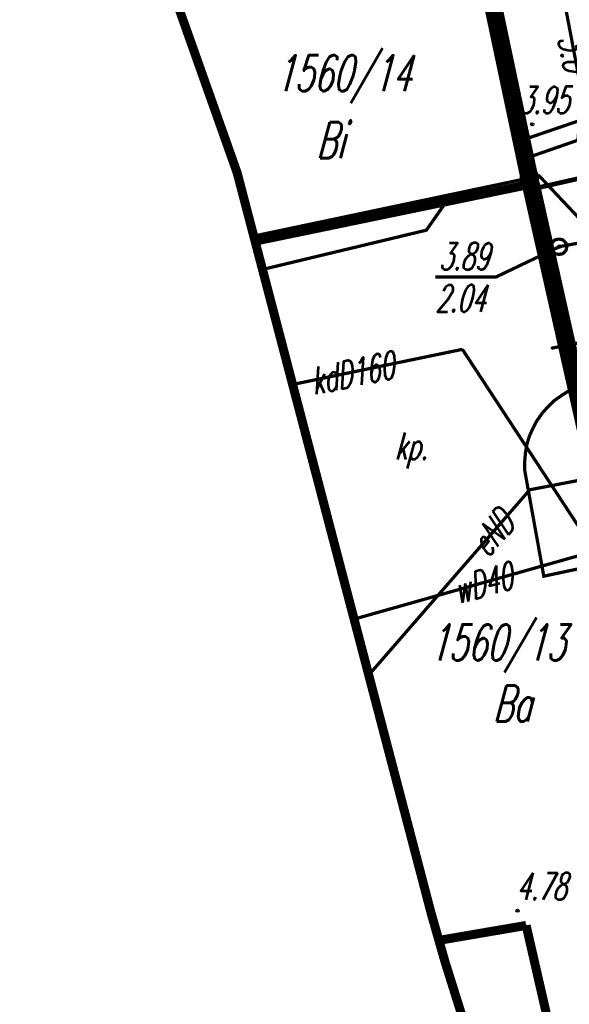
# Model space of a CAD drawing. Extents: x 6425777 to 6426103, y 6050596 to 6051176.
# Tile 39 of 72: x 6425803 to 6425818, y 6050914 to 6050941. Entities that reach past the tile are written whole.
import ezdxf

# ---------------------------------------------------------------- set-up
doc = ezdxf.new("R2010")
doc.units = 0
doc.header["$MEASUREMENT"] = 0
for name, pattern in [('BKO', [1.5, 1, -0.5]), ('BUR', [3, 2, -1]), ('GAP', [3, 2, -0.5, 0, -0.5]), ('GUZ', [1.5, 1, -0.5]), ('WRU', [1.5, 1, -0.5])]:
    doc.linetypes.add(name, pattern=pattern)
doc.layers.get('0').update_dxf_attribs({"linetype": 'CONTINUOUS'})
for name, color, linetype in [('202_punkt_graniczny', 7, 'CONTINUOUS'), ('210_oznaczenie_konturu_uzytku_gruntowego', 96, 'CONTINUOUS'), ('211_numer_dzialki_ewidencyjnej', 7, 'CONTINUOUS'), ('218_kontur_uzytku_gruntowego', 96, 'GUZ'), ('219_dzialka_ewidencyjna', 7, 'CONTINUOUS'), ('312_budynek_ewidencyjny', 7, 'CONTINUOUS'), ('432_Jezdnia', 7, 'CONTINUOUS'), ('625_Punkt_rzednej_przewodu_SEPOD_Atr3', 1, 'CONTINUOUS'), ('chodnik__powierzchnia_', 7, 'WRU'), ('Granica_portu_morskiego', 141, 'BUR'), ('kraweznik__linia_', 7, 'CONTINUOUS'), ('przewod_elektroenergetyczny__linia_', 1, 'CONTINUOUS'), ('przewod_elektroenergetyczny__linia__Atr1', 1, 'CONTINUOUS'), ('przewod_kanalizacyjny__linia_', 36, 'CONTINUOUS'), ('przewod_kanalizacyjny__linia__Atr1', 36, 'CONTINUOUS'), ('przewod_wodociagowy___projektowany_lub_w_budowie__linia____ob__projektowany', 5, 'BKO'), ('przewod_wodociagowy__linia_', 5, 'CONTINUOUS'), ('przewod_wodociagowy__linia__Atr1', 5, 'CONTINUOUS'), ('punkt_o_okreslonej_wysokosci__siec_kanalizacyjna_', 36, 'CONTINUOUS'), ('punkt_o_okreslonej_wysokosci__siec_kanalizacyjna__Atr2', 36, 'CONTINUOUS'), ('punkt_o_okreslonej_wysokosci__siec_kanalizacyjna__Atr3', 36, 'CONTINUOUS'), ('punkt_wysokosciowy_sztuczny', 7, 'CONTINUOUS'), ('punkt_wysokosciowy_sztuczny_Atr2', 7, 'CONTINUOUS'), ('wlaz___siec_kanalizacyjna__powierzchnia_', 7, 'CONTINUOUS'), ('Zakres', 7, 'GAP')]:
    doc.layers.add(name, color=color, linetype=linetype)
doc.styles.get("Standard").update_dxf_attribs({"font": 'simplex.shx', "width": 0.85})

# ---------------------------------------------------------------- blocks, each defined once
blk = doc.blocks.new('202')
at = {"color": 0, "linetype": 'Continuous'}
blk.add_circle((0, 0), 0.5, dxfattribs=at)
blk = doc.blocks.new('801')
at = {"color": 0, "linetype": 'Continuous'}
blk.add_circle((0, 0), 0.1, dxfattribs=at)

msp = doc.modelspace()

# ---------------------------------------------------------------- linework, layer by layer
for p in [(6425817.28, 6050938.5), (6425817, 6050938.06), (6425817.17, 6050937.58), (6425809.09, 6050937.15), (6425817.2, 6050937.01), (6425817.45, 6050937.09), (6425817.27, 6050936.7), (6425817.34, 6050936.86), (6425814.9, 6050936.36), (6425812.905, 6050935.95), (6425809.549, 6050935.395), (6425814.34, 6050935.56), (6425809.586, 6050935.254), (6425818.02, 6050935.1), (6425818.03, 6050935.1), (6425809.792, 6050934.468), (6425815.34, 6050932.25), (6425817.81, 6050932.28), (6425810.628, 6050931.274), (6425818.08, 6050930.96), (6425818.28, 6050931.09), (6425817.88, 6050930.82), (6425817.55, 6050930.47), (6425817.71, 6050930.65), (6425817.41, 6050930.27), (6425817.3, 6050930.06), (6425817.13, 6050929.61), (6425817.2, 6050929.84), (6425817.09, 6050929.37), (6425817.07, 6050929.13), (6425817.07, 6050928.89), (6425817.21, 6050928.35), (6425817.6, 6050925.95), (6425812.334, 6050924.757), (6425812.741, 6050923.204), (6425814.47, 6050916.6), (6425816.87, 6050916.66), (6425817.11, 6050916.25), (6425814.688, 6050915.835), (6425814.87, 6050915.2)]:
    msp.add_point(p)
at = {"layer": '202_punkt_graniczny', "color": 7}
msp.add_point((6425817.2, 6050937.01), dxfattribs=at)
at = {"layer": '218_kontur_uzytku_gruntowego', "linetype": 'GUZ', "const_width": 0.09}
for points in [[(6425817.2, 6050937.01), (6425814.43, 6050950.15)], [(6425817.2, 6050937.01), (6425809.549, 6050935.395)], [(6425830.3, 6050878.59), (6425817.2, 6050937.01)]]:
    msp.add_lwpolyline(points, dxfattribs=at)
at = {"layer": '219_dzialka_ewidencyjna', "linetype": 'Continuous', "const_width": 0.09}
for points in [[(6425817.2, 6050937.01), (6425814.43, 6050950.15)], [(6425817.2, 6050937.01), (6425809.549, 6050935.395)], [(6425830.3, 6050878.59), (6425817.2, 6050937.01)]]:
    msp.add_lwpolyline(points, dxfattribs=at)
at = {"layer": '312_budynek_ewidencyjny', "linetype": 'Continuous', "const_width": 0.25}
for points in [[(6425814.43, 6050950.15), (6425817.34, 6050936.86)], [(6425817.34, 6050936.86), (6425809.586, 6050935.254)], [(6425814.688, 6050915.835), (6425817.11, 6050916.25)], [(6425817.11, 6050916.25), (6425818.63, 6050909.61)]]:
    msp.add_lwpolyline(points, dxfattribs=at)
at = {"layer": 'chodnik__powierzchnia_', "linetype": 'WRU', "const_width": 0.09}
for points in [[(6425809.792, 6050934.468), (6425814.34, 6050935.56), (6425814.9, 6050936.36)], [(6425818.96, 6050931.33), (6425818.73, 6050931.27), (6425818.5, 6050931.19), (6425818.28, 6050931.09), (6425818.08, 6050930.96), (6425817.88, 6050930.82), (6425817.71, 6050930.65), (6425817.55, 6050930.47), (6425817.41, 6050930.27), (6425817.3, 6050930.06), (6425817.2, 6050929.84), (6425817.13, 6050929.61), (6425817.09, 6050929.37), (6425817.07, 6050929.13), (6425817.07, 6050928.89), (6425817.6, 6050925.95), (6425822.64, 6050927.02), (6425823.29, 6050924.27), (6425823.41, 6050923.86), (6425823.61, 6050923.48), (6425823.88, 6050923.15), (6425824.21, 6050922.88), (6425824.59, 6050922.68)]]:
    msp.add_lwpolyline(points, dxfattribs=at)
at = {"layer": 'Granica_portu_morskiego', "linetype": 'BUR', "const_width": 0.5}
msp.add_lwpolyline([(6425837.206, 6050782.962), (6425842.26, 6050792.88), (6425847.24, 6050802.62), (6425849.03, 6050809.03), (6425849.73, 6050815.27), (6425840.21, 6050858.23), (6425837.74, 6050869.84), (6425836.87, 6050873.27), (6425831.74, 6050872.2), (6425830.3, 6050878.59), (6425817.2, 6050937.01), (6425814.43, 6050950.15), (6425808.75, 6050977.04), (6425804.17, 6050997.97), (6425802.46, 6051005.79), (6425800.64, 6051014.43), (6425797.44, 6051028.28), (6425797.06, 6051028.03), (6425794.73, 6051037.78), (6425793.079, 6051044.668)], dxfattribs=at)
at = {"layer": 'kraweznik__linia_', "linetype": 'Continuous', "const_width": 0.13}
msp.add_lwpolyline([(6425833.89, 6050898.76), (6425829.91, 6050916.24), (6425828.06, 6050924.06), (6425827.18, 6050927.44), (6425826.7, 6050928.69), (6425826.18, 6050929.6), (6425825.62, 6050930.32), (6425824.86, 6050931.04), (6425823.84, 6050931.69), (6425822.67, 6050931.98), (6425821.56, 6050931.85), (6425818.39, 6050931.16), (6425817.27, 6050936.7), (6425819.12, 6050937.12), (6425820.17, 6050937.59), (6425821.19, 6050938.46), (6425822.14, 6050939.87), (6425822.53, 6050941.32), (6425822.52, 6050942.77), (6425818.03, 6050956.8), (6425815.61, 6050964.51), (6425813.34, 6050972.06), (6425812.93, 6050973.56)], dxfattribs=at)
at = {"layer": 'przewod_elektroenergetyczny__linia_', "linetype": 'Continuous', "const_width": 0.09}
for points in [[(6425809.66, 6050979.65), (6425813.93, 6050962.35), (6425815.02, 6050958.04), (6425815.72, 6050955.98), (6425817.85, 6050955.99), (6425819.84, 6050946.44), (6425817.45, 6050945.71), (6425818.66, 6050939.34), (6425818.55, 6050938.09), (6425820.63, 6050930.82), (6425820.86, 6050930.3), (6425821.92, 6050930.56), (6425822.89, 6050927.49), (6425825.93, 6050927.43), (6425826.63, 6050925.34), (6425827.41, 6050925.54), (6425829.93, 6050915.4), (6425828.95, 6050915.13), (6425833.01, 6050897.26)], [(6425812.741, 6050923.204), (6425817.21, 6050928.35), (6425819.61, 6050928.81)]]:
    msp.add_lwpolyline(points, dxfattribs=at)
at = {"layer": 'przewod_kanalizacyjny__linia_', "linetype": 'Continuous', "const_width": 0.09}
for points in [[(6425817.45, 6050937.09), (6425821.32, 6050932.98), (6425817.81, 6050932.28)], [(6425818.02, 6050935.1), (6425822.61, 6050935.95)], [(6425815.34, 6050932.25), (6425810.628, 6050931.274)], [(6425815.34, 6050932.25), (6425824.78, 6050917.85), (6425830.2, 6050895.91), (6425833.39, 6050880.6)]]:
    msp.add_lwpolyline(points, dxfattribs=at)
at = {"layer": 'przewod_wodociagowy___projektowany_lub_w_budowie__linia____ob__projektowany', "linetype": 'BKO', "const_width": 0.09}
for points in [[(6425817, 6050938.06), (6425818.87, 6050938.7)], [(6425817.17, 6050937.58), (6425818.95, 6050938.2)]]:
    msp.add_lwpolyline(points, dxfattribs=at)
at = {"layer": 'przewod_wodociagowy__linia_', "linetype": 'Continuous', "const_width": 0.09}
msp.add_lwpolyline([(6425825.68, 6050928.53), (6425812.334, 6050924.757)], dxfattribs=at)
at = {"layer": 'punkt_o_okreslonej_wysokosci__siec_kanalizacyjna_', "color": 34}
msp.add_point((6425818.03, 6050935.1), dxfattribs=at)
at = {"layer": 'punkt_o_okreslonej_wysokosci__siec_kanalizacyjna__Atr2', "linetype": 'Continuous', "const_width": 0.09}
msp.add_lwpolyline([(6425818.03, 6050935.1), (6425816.268, 6050934.257), (6425814.59, 6050934.257)], dxfattribs=at)
at = {"layer": 'punkt_wysokosciowy_sztuczny', "linetype": 'Continuous'}
for centre in [(6425817.28, 6050938.5), (6425816.87, 6050916.66)]:
    msp.add_circle(centre, 0.045, dxfattribs=at)
at = {"layer": 'wlaz___siec_kanalizacyjna__powierzchnia_', "linetype": 'Continuous', "const_width": 0.09}
msp.add_lwpolyline([(6425818.24, 6050935.1), (6425818.23, 6050935.14), (6425818.22, 6050935.19), (6425818.19, 6050935.23), (6425818.16, 6050935.26), (6425818.13, 6050935.29), (6425818.09, 6050935.3), (6425818.04, 6050935.31), (6425818, 6050935.31), (6425817.95, 6050935.3), (6425817.91, 6050935.29), (6425817.88, 6050935.26), (6425817.85, 6050935.23), (6425817.82, 6050935.19), (6425817.81, 6050935.14), (6425817.81, 6050935.1), (6425817.81, 6050935.06), (6425817.82, 6050935.01), (6425817.85, 6050934.97), (6425817.88, 6050934.94), (6425817.91, 6050934.91), (6425817.95, 6050934.9), (6425818, 6050934.89), (6425818.04, 6050934.89), (6425818.09, 6050934.9), (6425818.13, 6050934.91), (6425818.16, 6050934.94), (6425818.19, 6050934.97), (6425818.22, 6050935.01), (6425818.23, 6050935.06)], close=True, dxfattribs=at)
at = {"layer": 'Zakres', "linetype": 'GAP', "const_width": 0.25}
msp.add_lwpolyline([(6425797.72, 6050972.92), (6425798.83, 6050969.02), (6425798.85, 6050968.92), (6425800.16, 6050964.4), (6425801.87, 6050958.46), (6425802.16, 6050957.42), (6425802.54, 6050956.13), (6425804.19, 6050951.02), (6425804.46, 6050950.23), (6425809.09, 6050937.15), (6425814.47, 6050916.6), (6425814.87, 6050915.2), (6425815.43, 6050913.42), (6425815.44, 6050913.38), (6425816.35, 6050910.52), (6425818.63, 6050900.57), (6425818.78, 6050899.93), (6425819.81, 6050895.85), (6425819.82, 6050895.81), (6425826.22, 6050870.59), (6425827.46, 6050868), (6425837.87, 6050823.64)], dxfattribs=at)

# ---------------------------------------------------------------- block references
at = {"layer": '202_punkt_graniczny', "color": 7, "linetype": 'Continuous', "xscale": 0.5, "yscale": 0.5, "zscale": 0.5}
msp.add_blockref('202', (6425817.2, 6050937.01), dxfattribs=at)
at = {"layer": 'punkt_o_okreslonej_wysokosci__siec_kanalizacyjna_', "color": 34, "linetype": 'Continuous', "xscale": 0.5, "yscale": 0.5, "zscale": 0.5}
msp.add_blockref('801', (6425818.03, 6050935.1), dxfattribs=at)

# ---------------------------------------------------------------- texts
at = {"layer": '210_oznaczenie_konturu_uzytku_gruntowego', "oblique": 15, "width": 0.62}
for s, p in [('Bi', (6425811.29, 6050937.56)), ('Ba', (6425816.19, 6050921.91))]:
    msp.add_text(s, height=1, dxfattribs=at).set_placement(p)
at = {"layer": '211_numer_dzialki_ewidencyjnej', "oblique": 15, "width": 0.62}
for s, p in [('1560/14', (6425810.15, 6050939.42)), ('1560/13', (6425814.42, 6050923.61))]:
    msp.add_text(s, height=1, dxfattribs=at).set_placement(p)
at = {"layer": '432_Jezdnia', "oblique": 15, "width": 0.62}
msp.add_text('kp.', height=0.75, dxfattribs=at).set_placement((6425813.46, 6050929.19))
at = {"layer": '625_Punkt_rzednej_przewodu_SEPOD_Atr3', "oblique": 15, "width": 0.62}
msp.add_text('3.0', height=0.75, rotation=280.8, dxfattribs=at).set_placement((6425817.984, 6050940.899))
at = {"layer": 'przewod_elektroenergetyczny__linia__Atr1', "oblique": 15, "width": 0.62}
msp.add_text('eND', height=0.75, rotation=49, dxfattribs=at).set_placement((6425816.048, 6050926.441))
at = {"layer": 'przewod_kanalizacyjny__linia__Atr1', "oblique": 15, "width": 0.62}
msp.add_text('kdD160', height=0.75, rotation=11.7, dxfattribs=at).set_placement((6425811.212, 6050930.986))
at = {"layer": 'przewod_wodociagowy__linia__Atr1', "oblique": 15, "width": 0.62}
msp.add_text('wD40', height=0.75, rotation=15.8, dxfattribs=at).set_placement((6425815.211, 6050925.17))
at = {"layer": 'punkt_o_okreslonej_wysokosci__siec_kanalizacyjna__Atr2', "oblique": 15, "width": 0.62}
msp.add_text('3.89', height=0.75, dxfattribs=at).set_placement((6425814.686, 6050934.457))
at = {"layer": 'punkt_o_okreslonej_wysokosci__siec_kanalizacyjna__Atr3', "oblique": 15, "width": 0.62}
msp.add_text('2.04', height=0.75, dxfattribs=at).set_placement((6425814.59, 6050933.29))
at = {"layer": 'punkt_wysokosciowy_sztuczny_Atr2', "oblique": 15, "width": 0.62}
for s, p in [('3.95', (6425816.912, 6050938.803)), ('4.78', (6425816.84, 6050916.96))]:
    msp.add_text(s, height=0.75, dxfattribs=at).set_placement(p)

doc.saveas('drawing.dxf')
